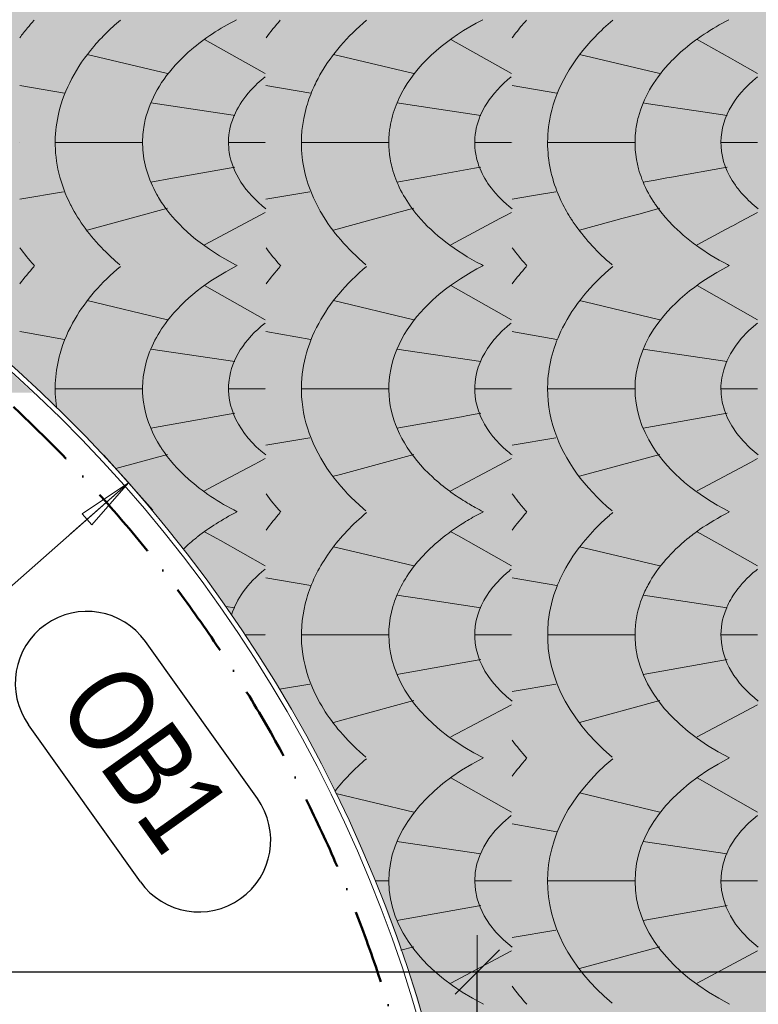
# Model space of a CAD drawing. Header units: millimetres. Extents: x -28796 to 31312, y -74786 to -35761.
# Tile 27 of 60: x 500 to 2000, y -66000 to -64000. Entities that reach past the tile are written whole.
import ezdxf

# ---------------------------------------------------------------- set-up
doc = ezdxf.new("R2010")
doc.units = ezdxf.units.MM
doc.header["$PDMODE"] = 65
doc.linetypes.add('Cerchovana_1', pattern=[250, 150, -50, 0, -50])
for name, color, linetype, lineweight in [('XR$4$ZPEVNĚNÉ PLOCHY_1', 7, 'Continuous', 25), ('XR$6$FILING - STAVBA_1', 7, 'Continuous', 25), ('XR$8$KOTY_1', 7, 'Continuous', 25)]:
    doc.layers.add(name, color=color, linetype=linetype, lineweight=lineweight)
doc.styles.add('ARIAL', font='ARIAL.TTF')
doc.styles.add('ARIALNARROW', font='ARIALN.TTF')
doc.dimstyles.new('DIMSTYLE_5', dxfattribs={"dimtxt": 125, "dimasz": 150, "dimexe": 0, "dimexo": 0, "dimgap": 62.5, "dimtad": 2, "dimlfac": 0.001, "dimrnd": 0.01, "dimzin": 4, "dimdsep": 46, "dimtxsty": 'ARIALNARROW', "dimblk1": 'ALL_ML_STRICH', "dimblk2": 'ALL_ML_STRICH', "dimsah": 1, "dimcen": 0, "dimclrd": 6, "dimclre": 6, "dimclrt": 6, "dimadec": 0, "dimazin": 0, "dimtfac": 1, "dimtdec": 0, "dimtix": 1, "dimtmove": 2, "dimatfit": 3, "dimfxl": 0, "dimtzin": 0, "dimlwd": 0, "dimlwe": 18, "dimarcsym": 0})

# ---------------------------------------------------------------- blocks, each defined once
blk = doc.blocks.new('VZOR_0')
at = {"layer": 'XR$6$FILING - STAVBA_1', "linetype": 'Continuous', "lineweight": 13}
h = blk.add_hatch(color=254, dxfattribs=at)
h.paths.add_polyline_path([(963.4, -65276.4), (954.8, -65263.4), (961.7, -65274.4), (1020.7, -65368.3), (995, -65326)])
h.paths.add_polyline_path([(454.7, -64691.5), (520.5, -64750.1), (509.1, -64739.4), (465.4, -64700.1), (455.1, -64691.1)])
h.paths.add_polyline_path([(455.1, -64691.1), (454.2, -64690.4), (454.7, -64691.5)])
h.paths.add_polyline_path([(2657.6, -62403.6), (2669.1, -62407.4), (2692.8, -62413)])
h.paths.add_polyline_path([(2765.2, -62430), (2785.1, -62434.7), (2803.5, -62437.3)])
h.paths.add_polyline_path([(1054.9, -65427.1), (1025.5, -65376.2), (1023.4, -65372.8), (1073.3, -65461.1)])
h.paths.add_polyline_path([(1073.3, -65461.1), (1086.5, -65484.5), (1083.3, -65478.5), (1054.9, -65427.1)])
h.paths.add_polyline_path([(1110.7, -65530.5), (1090.1, -65491.4), (1097.8, -65506.7)])
h.paths.add_polyline_path([(1097.8, -65506.7), (1123.2, -65557.1), (1123.9, -65557.1), (1110.7, -65530.5)])
h.paths.add_polyline_path([(2903.1, -62451.2), (2913, -62451.6), (2898.9, -62450)])
h.paths.add_polyline_path([(2898.9, -62450), (2878.8, -62447.8), (2903.1, -62451.2)])
h.paths.add_polyline_path([(475, -64670.4), (575.4, -64788.6), (558.9, -64772.4), (515.9, -64732), (472.1, -64692.6), (462, -64683.9)], flags=16)
h.paths.add_polyline_path([(630.8, -64844.1), (1326.5, -64951.1), (1438, -64968.3), (4490.8, -65437.9), (4490.3, -65438.4), (3410, -65322.9), (2716.3, -65248.7), (1403.2, -65027.9), (1293.3, -65009.4), (691.2, -64908.2), (682.7, -64898.8), (642.3, -64855.8), (631.2, -64844.5)], flags=16)
h.paths.add_polyline_path([(3189.5, -63036.7), (4602.3, -64390.2), (4695.5, -64479.4), (4712.7, -64495.9), (4720, -64503), (4734.9, -64517.2), (4743.7, -64525.6), (4911.7, -64686.6), (4825.5, -64685), (4191.1, -64673.5), (3246.6, -64656.3), (3156.6, -64654.6), (2754.7, -64647.3), (1636.6, -64627), (1512.8, -64624.7), (536.2, -64606.9), (419.3, -64604.8), (466.2, -64660), (475, -64670.4), (575.4, -64788.6), (601, -64813.7), (630.8, -64844.1), (1326.5, -64951.1), (1438, -64968.3), (4490.8, -65437.9), (4501, -65426.2), (4503.1, -65423.9), (4503.1, -65424), (4507.5, -65419), (4555.6, -65367.4), (4556.2, -65355.3), (4559.4, -65325.4), (4556.3, -65367.9), (4616.8, -65306.1), (4714.8, -65217.3), (4818, -65134.5), (4925.9, -65058), (5038.2, -64988.1), (5154.5, -64925), (5274.3, -64868.9), (5397.2, -64820), (5522.9, -64778.6), (5650.8, -64744.8), (5780.4, -64718.6), (5911.4, -64700.2), (6043.3, -64689.7), (6175.6, -64687), (6307.7, -64692.2), (8557.2, -64848.3), (8557.2, -57776.7), (8396.2, -57776.7), (8396.2, -58390.8), (7348.1, -58390.8), (7348.1, -57776.7), (7057.2, -57776.7), (7057.2, -59846.7), (6682.2, -59846.7), (6682.2, -61356.7), (6712.2, -61364.7), (6734.1, -61386.7), (6742.2, -61416.7), (6734.1, -61446.7), (6712.2, -61468.6), (6682.2, -61476.7), (6682.2, -62376.7), (3982.2, -62376.7), (3982.2, -63036.7)])
h.paths.add_polyline_path([(-316.4, -63783.1), (-323.5, -63778.6), (-321.4, -63779.8)], flags=16)
h.paths.add_polyline_path([(4695.5, -64479.4), (4712.7, -64495.9), (4720, -64503), (4734.9, -64517.2), (4743.7, -64525.6), (4911.7, -64686.6), (4825.5, -64685), (4191.1, -64673.5), (3246.6, -64656.3), (3156.6, -64654.6), (2754.7, -64647.3), (1636.6, -64627), (1512.8, -64624.7), (536.2, -64606.9), (419.3, -64604.8), (466.2, -64660), (441, -64656), (443.3, -64661.5), (440.7, -64655.5), (324.2, -64465.3), (361.8, -64498.7), (640.5, -64498.5), (1585.2, -64497.9), (1711.8, -64497.8), (2222.4, -64497.5), (2340.6, -64497.4), (2529.6, -64497.3), (3227.4, -64496.9), (4409.8, -64496.1), (4491.9, -64496), (4336.2, -64491.3), (2971.3, -64449.9), (2254.1, -64428.2), (1942.3, -64418.7), (1880.9, -64416.8), (1761, -64413.2), (1635.7, -64409.4), (752.1, -64382.6), (282.3, -64368.4), (754.4, -64380.2), (1639.6, -64402.5), (1765.4, -64405.7), (1825.9, -64407.2), (1908.8, -64409.3), (2209, -64416.8), (2883.5, -64433.8), (3808.9, -64457.1), (4409.1, -64472.2), (4613.6, -64477.4)], flags=16)
h.paths.add_polyline_path([(4707, -64912.3), (4714.5, -64900.5), (4742.6, -64860.8), (4749.9, -64851.6)], flags=16)
h.paths.add_polyline_path([(4691.1, -64938.6), (4699.8, -64923.7), (4688.4, -64941.6), (4664.5, -64984), (4661.9, -64989.1), (4682.2, -64954.1)])
h.paths.add_polyline_path([(4941.2, -64664.4), (4950.6, -64657.3), (4990.9, -64630), (5002.9, -64622.8)], flags=16)
h.paths.add_polyline_path([(5497.6, -64480), (5419, -64484), (5449, -64481.5)], flags=16)
h.paths.add_polyline_path([(5333.9, -64495.5), (5352.2, -64492), (5400.5, -64485.5), (5408.1, -64484.9)], flags=16)
h.paths.add_polyline_path([(5236.2, -64518.6), (5162.8, -64543.1), (5164.5, -64542.4), (5210.4, -64526.2)], flags=16)
h.paths.add_polyline_path([(3808.9, -64457.1), (2883.5, -64433.8), (2209, -64416.8), (1908.8, -64409.3), (1825.9, -64407.2), (1765.4, -64405.7), (1639.6, -64402.5), (754.4, -64380.2), (282.3, -64368.4), (752.1, -64382.6), (1635.7, -64409.4), (1761, -64413.2), (1880.9, -64416.8), (1942.3, -64418.7), (2254.1, -64428.2), (2971.3, -64449.9), (4336.2, -64491.3), (4491.9, -64496), (4409.8, -64496.1), (3227.4, -64496.9), (2529.6, -64497.3), (2340.6, -64497.4), (2222.4, -64497.5), (1711.8, -64497.8), (1585.2, -64497.9), (640.5, -64498.5), (361.8, -64498.7), (324.2, -64465.3), (174.8, -64221.4), (864.3, -64266.1), (1113.2, -64282.2), (1560.5, -64311.3), (1687, -64319.5), (1810.9, -64327.5), (1867.6, -64331.2), (2573.3, -64377)], flags=16)
h.paths.add_polyline_path([(4623.4, -65072), (4623.7, -65071.2), (4624, -65070.5), (4623.2, -65072.2), (4606.1, -65117.7), (4597.9, -65143.4)])
h.paths.add_polyline_path([(4642.7, -65027.6), (4657.8, -64997.4), (4649.1, -65016.2), (4625.6, -65066.8)], flags=16)
h.paths.add_polyline_path([(2573.3, -64377), (1867.6, -64331.2), (1810.9, -64327.5), (1687, -64319.5), (1560.5, -64311.3), (1113.2, -64282.2), (864.3, -64266.1), (174.8, -64221.4), (324.2, -64465.3), (440.7, -64655.5), (439.9, -64653.8), (441, -64656), (466.2, -64660), (419.3, -64604.8), (536.2, -64606.9), (1512.8, -64624.7), (1636.6, -64627), (2754.7, -64647.3), (3156.6, -64654.6), (3246.6, -64656.3), (4191.1, -64673.5), (3227.4, -64496.9), (2971.3, -64449.9), (2883.5, -64433.8)])
h.paths.add_polyline_path([(67, -64097.9), (73.4, -64104.7), (68.2, -64099), (63.7, -64094.4)])
h.paths.add_polyline_path([(4866.5, -64725.2), (4812.4, -64778.2), (4838.8, -64751)], flags=16)
h.paths.add_polyline_path([(4804.9, -64786), (4807.5, -64783.3), (4806.9, -64784), (4758, -64841.4), (4772.8, -64822.6)], flags=16)
h.paths.add_polyline_path([(536.2, -64606.9), (419.3, -64604.8), (466.2, -64660), (475, -64670.4), (482.6, -64662.6)])
h.paths.add_polyline_path([(1232.3, -63883.9), (1880, -63981.2), (2001.8, -63999.5), (4510.5, -64376.4), (3143.3, -63036.7), (3189.5, -63036.7), (4602.3, -64390.2), (4695.5, -64479.4), (4613.6, -64477.4), (4409.1, -64472.2), (3808.9, -64457.1), (2573.3, -64377), (2883.5, -64433.8), (2971.3, -64449.9), (3227.4, -64496.9), (4191.1, -64673.5), (3246.6, -64656.3), (3156.6, -64654.6), (2754.7, -64647.3), (1636.6, -64627), (1512.8, -64624.7), (536.2, -64606.9), (640.5, -64498.5), (752.1, -64382.6), (754.4, -64380.2), (864.3, -64266.1), (887, -64242.6), (978.5, -64147.5), (1009.1, -64115.7), (1029.9, -64094.1), (1164.3, -63954.5)], flags=16)
h.paths.add_polyline_path([(-624.2, -63624.3), (-620, -63626), (-613.2, -63628.9), (-620.3, -63625.7), (-624.7, -63624.1)])
h.paths.add_polyline_path([(2467.5, -62951.7), (1880, -63981.2), (2001.8, -63999.5), (4510.5, -64376.4), (3143.3, -63036.7), (3022.2, -63036.7), (2875.4, -63030.9), (2729.6, -63013.7), (2591.7, -62986.2), (2585.6, -62985)])
h.paths.add_polyline_path([(-1195.5, -63982.8), (-7296.9, -60973.4), (-1987.4, -61829.3), (-1955.6, -61833.4), (-1923.7, -61835.5), (-1891.6, -61835.4), (-1859.6, -61833.4), (-1827.9, -61829.3), (-1796.4, -61823.1), (-1765.4, -61815), (-1735, -61804.9), (-1705.3, -61792.9), (-1676.5, -61778.9), (-1648.5, -61763.2), (-1621.7, -61745.7), (-1596, -61726.5), (-1571.6, -61705.8), (-1548.6, -61683.5), (-1527.1, -61659.8), (-1507.1, -61634.7), (-1488.8, -61608.4), (-1472.2, -61581), (-1457.3, -61552.6), (-1444.4, -61523.3), (-1433.3, -61493.2), (-1424.2, -61462.5), (-1417.1, -61431.3), (-1410.8, -61392.4), (-1407.8, -61361.6), (-1407.8, -61291.9), (1370, -62038.9), (1402.7, -62101.7), (1490.3, -62239.3), (1595.8, -62376.7), (1596.1, -62376.7), (1699.9, -62489), (1807.7, -62588.6), (1923, -62679.5), (2045.1, -62761.1), (2173.2, -62832.9), (2222.4, -62855.5), (2306.5, -62894.3), (2444.3, -62945.2), (2467.5, -62951.7), (1880, -63981.2), (1232.3, -63883.9), (1164.3, -63954.5), (1029.9, -64094.1), (1009.1, -64115.7), (978.5, -64147.5), (887, -64242.6), (864.3, -64266.1), (754.4, -64380.2), (752.1, -64382.6), (640.5, -64498.5), (536.2, -64606.9), (482.6, -64662.6), (475, -64670.4), (462, -64683.9), (445.1, -64669.3), (445.1, -64669.3), (335.8, -64579.8), (217, -64492.4), (93.9, -64411.3), (-33.3, -64336.8), (-164.2, -64269), (-298.5, -64208.1), (-435.8, -64154.3), (-575.6, -64107.7), (-717.7, -64068.4), (-861.7, -64036.6), (-1007.1, -64012.4), (-1046.2, -64006.9)], flags=16)
h.paths.add_polyline_path([(-12936.4, -58191.9), (-12961.7, -58280.7), (-13002.9, -58363.3), (-13058.5, -58437), (-13126.8, -58499.2), (-13205.4, -58547.7), (-13291.5, -58581), (-14576.9, -58945.3), (-14814.2, -58997.2), (-15055.9, -59020), (-15298.7, -59013.3), (-18117.8, -58763.7), (-18117.8, -61453.3), (-15387.4, -61695), (-1195.5, -63982.8), (-7296.9, -60973.4), (-10507.4, -60455.9), (-10538.9, -60449.8), (-10569.9, -60441.6), (-10600.3, -60431.6), (-10630.1, -60419.5), (-10659, -60405.6), (-10686.9, -60389.9), (-10713.8, -60372.4), (-10739.5, -60353.3), (-10763.9, -60332.5), (-10786.9, -60310.2), (-10808.5, -60286.4), (-10828.5, -60261.4), (-10846.8, -60235.1), (-10863.5, -60207.7), (-10878.3, -60179.3), (-10891.3, -60149.9), (-10902.4, -60119.9), (-10911.5, -60089.1), (-10918.6, -60057.9), (-10923.7, -60026.2), (-10926.8, -59994.3), (-10927.8, -59962.2), (-10927.8, -59871.7), (-11457.1, -59871.7), (-11457.1, -59571.7), (-11427.8, -59571.7), (-11427.8, -58935.9)])
h.paths.add_polyline_path([(691.2, -64908.2), (722.2, -64942.6), (760.7, -64987.2), (798.3, -65032.6), (807.9, -65044.6), (1246.4, -65091.5), (1359.2, -65103.6), (2716.3, -65248.7), (1403.2, -65027.9), (1293.3, -65009.4)])
h.paths.add_polyline_path([(3484.1, -65408.2), (3911.6, -65449.7), (4411, -65533.6), (4410.7, -65533.9)], flags=16)
h.paths.add_polyline_path([(1116.6, -65520.3), (1304.9, -65196.9), (1350.4, -65118.7), (1359.2, -65103.6), (2716.3, -65248.7), (3410, -65322.9), (4490.3, -65438.4), (4466.9, -65465.2), (4438, -65499.9), (4437.4, -65500.6), (4433.8, -65504.9), (4411, -65533.6), (3911.6, -65449.7), (3484.1, -65408.2), (4410.7, -65533.9), (4401.6, -65545.5), (4392.8, -65557.1), (4393.9, -65557.1), (4366.5, -65592), (4282.5, -65714.8), (4206.9, -65843), (4140.1, -65975.9), (4082.3, -66113.1), (4033.9, -66253.8), (3995, -66397.5), (3965.8, -66543.4), (3946.5, -66690.9), (3937.1, -66839.5), (3933.5, -66960.1), (1429.2, -66892.1), (1428.9, -66727), (1418.9, -66562.2), (1399.4, -66398.2), (1370.3, -66235.7), (1331.8, -66075.1), (1284, -65917.1), (1227, -65762.1), (1161.1, -65610.7), (1134, -65557.1), (1135.1, -65557.1), (1119.6, -65526)], flags=16)
h.paths.add_polyline_path([(807.9, -65044.6), (808.2, -65045.1), (835, -65078.8), (870.7, -65125.8), (893.4, -65157), (905.4, -65173.5), (939.1, -65221.9), (971.8, -65270.9), (1003.5, -65320.7), (1034.1, -65371.1), (1060.7, -65417), (1063.7, -65422.1), (1092.1, -65473.8), (1116.6, -65520.3), (1304.9, -65196.9), (1350.4, -65118.7), (1359.2, -65103.6), (1246.4, -65091.5)])
h.paths.add_polyline_path([(1122.2, -61056.1), (1121.8, -61055.8), (1122.7, -61056.3)], flags=16)
h.paths.add_polyline_path([(1370, -62038.9), (1327.4, -61957), (1264.9, -61806.3), (1215.9, -61650.7), (1180.6, -61491.4), (1159.3, -61329.7), (1159.4, -61329.7), (1157.5, -61308.7), (1154.6, -61261.4), (1152.8, -61214), (1152.2, -61214), (1152.2, -61085.5), (1152.2, -61084.9), (1152.2, -59846.7), (-1407.8, -59846.7), (-1407.8, -61291.9)])
h.paths.add_polyline_path([(-11427.8, -58597.5), (-12936.4, -58191.9), (-12927.8, -58099.9), (-12927.8, -57776.7), (-11427.8, -57776.7)], flags=16)
h.paths.add_polyline_path([(-11427.8, -58935.9), (-11427.8, -58597.5), (-12936.4, -58191.9)])
h.paths.add_polyline_path([(675.3, -64905.5), (669.3, -64899.1), (635.1, -64862.7), (623.1, -64850.5), (673.4, -64904.6), (674.3, -64905.1)])
h.paths.add_polyline_path([(673.4, -64904.6), (679.2, -64910.9), (706.7, -64940.3), (675.3, -64905.5), (674.3, -64905.1)])
h.paths.add_polyline_path([(4422.1, -65535.5), (4411.2, -65549.6), (4437.2, -65516.8)])
h.paths.add_polyline_path([(793.9, -65043.1), (790.6, -65038.9), (753.1, -64993.7), (714.7, -64949.2), (711, -64945.2)])
h.paths.add_polyline_path([(4502.6, -65439.7), (4502.7, -65439.6), (4502.6, -65439.7)])
h.paths.add_polyline_path([(4502.6, -65439.7), (4502.6, -65439.7), (4488.2, -65455.8), (4488.9, -65455)], flags=16)
h.paths.add_polyline_path([(4502.6, -65439.7), (4502.6, -65439.7), (4502.6, -65439.7)])
h.paths.add_polyline_path([(614.3, -64841.6), (593.9, -64820.7), (552, -64779.6), (529.3, -64758.3)])
h.paths.add_polyline_path([(4449.4, -65501.8), (4484, -65460.7), (4455, -65494.9)])
h.paths.add_polyline_path([(880.1, -65155.7), (948.1, -65253.4), (930.8, -65227.5), (897.3, -65179.3)])
h.paths.add_polyline_path([(827.1, -65085), (798, -65048.3), (817.3, -65073.4)])
h.paths.add_polyline_path([(864, -65134.2), (827.1, -65085), (862.7, -65131.7), (872.8, -65145.6)], flags=16)
h.paths.add_polyline_path([(817.3, -65073.4), (864, -65134.2), (827.1, -65085)])
h.paths.add_polyline_path([(413.4, -64597.9), (417.3, -64605.1), (421.9, -64615.8)], flags=16)
h.paths.add_polyline_path([(418, -64604.8), (417.3, -64605.1), (414.5, -64599.5), (414.1, -64598.6), (408.2, -64586.9), (404.9, -64579.9), (415.9, -64600.8)], flags=16)
h.paths.add_polyline_path([(4911.7, -64686.6), (4930.8, -64672.2), (4871.7, -64720.4), (4874.4, -64717.9)], flags=16)
h.paths.add_polyline_path([(-188.9, -63870.7), (-182.7, -63875.2), (-177.6, -63879.2)], flags=16)
h.paths.add_polyline_path([(4563.4, -65296.9), (4572.7, -65240.6), (4568.8, -65258.8), (4561.3, -65306.9), (4560.5, -65314.5)])
h.paths.add_polyline_path([(4591.2, -65164.1), (4594.2, -65154.9), (4588.9, -65175.4), (4575.5, -65227.1), (4578.8, -65211.2)], flags=16)
h.paths.add_polyline_path([(174.8, -64221.4), (178.7, -64226), (180.2, -64228)], flags=16)
h.paths.add_polyline_path([(5159, -64544.7), (5088.9, -64575.4), (5119.5, -64561)], flags=16)
h.paths.add_polyline_path([(5320.4, -64498), (5247.8, -64515.2), (5257.1, -64512.4), (5304.4, -64501)], flags=16)
h.paths.add_polyline_path([(-706, -63592.8), (-698.7, -63595.3), (-692.7, -63597.6)], flags=16)
h.paths.add_polyline_path([(361.8, -64498.7), (365.7, -64505.5), (367.9, -64509.6)], flags=16)
h.paths.add_polyline_path([(282.3, -64368.4), (275.4, -64358), (278.1, -64361.8)], flags=16)
h.paths.add_polyline_path([(5080.6, -64579.3), (5014.4, -64615.8), (5032.6, -64604.8), (5075.4, -64581.8)], flags=16)
h.paths.add_polyline_path([(-474.6, -63693.1), (-467.6, -63696.5), (-463.5, -63698.7)], flags=16)
at = {"layer": 'XR$6$FILING - STAVBA_1', "color": 253, "linetype": 'Continuous', "lineweight": 13}
for p, q in [((1375.5, -64040.5), (1498.5, -64110)), ((800, -64110), (637, -64071)), ((1300, -64110), (1137, -64071)), ((1800, -64110), (1637, -64071)), ((591, -64150), (500, -64134)), ((1091, -64150), (1000, -64134)), ((1591, -64150), (1500, -64134)), ((1266, -64169.5), (1436.5, -64195)), ((500, -64250), (500, -64250)), ((500, -64250), (500, -64250)), ((1000, -64250), (1000, -64250)), ((1000, -64250), (1000, -64250)), ((1250, -64250), (1072.5, -64250)), ((1498.5, -64250), (1425, -64250)), ((1500, -64250), (1500, -64250)), ((1500, -64250), (1500, -64250)), ((1998.5, -64250), (1925, -64250)), ((500, -64365), (589, -64350)), ((1000, -64365), (1089, -64350)), ((875.5, -64457.5), (998.5, -64392)), ((875.5, -64540.5), (998.5, -64610)), ((1375.5, -64540.5), (1498.5, -64610)), ((1875.5, -64540.5), (1998.5, -64610)), ((800, -64610), (637, -64571)), ((1300, -64610), (1137, -64571)), ((1091, -64650), (1000, -64634)), ((766, -64669.5), (936.5, -64695)), ((1266, -64669.5), (1436.5, -64695)), ((1766, -64669.5), (1936.5, -64695)), ((750, -64750), (572.5, -64750)), ((998.5, -64750), (925, -64750)), ((1000, -64750), (1000, -64750)), ((1000, -64750), (1000, -64750)), ((1250, -64750), (1072.5, -64750)), ((1500, -64750), (1500, -64750)), ((1500, -64750), (1500, -64750)), ((1750, -64750), (1572.5, -64750)), ((1998.5, -64750), (1925, -64750)), ((766, -64830.5), (936.5, -64800)), ((1766, -64830.5), (1936.5, -64800)), ((1000, -64865), (1089, -64850)), ((1500, -64865), (1589, -64850)), ((1800, -64883.5), (1637, -64928)), ((684, -64915.2), (683.4, -64915.3)), ((1800, -65110), (1637, -65071)), ((1091, -65150), (1000, -65134)), ((1591, -65150), (1500, -65134)), ((1766, -65169.5), (1936.5, -65195)), ((904.1, -65190.2), (904.9, -65190.3)), ((918.5, -65192.3), (936.5, -65195)), ((945.8, -65250), (945.7, -65250)), ((998.5, -65250), (957.9, -65250)), ((1000, -65250), (1000, -65250)), ((1000, -65250), (1000, -65250)), ((1498.5, -65250), (1425, -65250)), ((1500, -65250), (1500, -65250)), ((1500, -65250), (1500, -65250)), ((1750, -65250), (1572.5, -65250)), ((1998.5, -65250), (1925, -65250)), ((1266, -65330.5), (1436.5, -65300)), ((1766, -65330.5), (1936.5, -65300)), ((1027.6, -65360.4), (1089, -65350)), ((1500, -65365), (1589, -65350)), ((1016.8, -65362.2), (1016.9, -65362.1)), ((1375.5, -65457.5), (1498.5, -65392)), ((1800, -65383.5), (1637, -65428)), ((1875.5, -65457.5), (1998.5, -65392)), ((1375.5, -65540.5), (1498.5, -65610)), ((1875.5, -65540.5), (1998.5, -65610)), ((1300, -65610), (1141.6, -65572.1)), ((1800, -65610), (1637, -65571)), ((1591, -65650), (1500, -65634)), ((1266, -65669.5), (1436.5, -65695)), ((1766, -65669.5), (1936.5, -65695)), ((1250, -65750), (1221.8, -65750)), ((1498.5, -65750), (1425, -65750)), ((1500, -65750), (1500, -65750)), ((1500, -65750), (1500, -65750)), ((1750, -65750), (1572.5, -65750)), ((1998.5, -65750), (1925, -65750)), ((1266, -65830.5), (1436.5, -65800)), ((1766, -65830.5), (1936.5, -65800)), ((1500, -65865), (1589, -65850)), ((1300, -65883.5), (1274.2, -65890.5)), ((1375.5, -65957.5), (1498.5, -65892)), ((1800, -65883.5), (1637, -65928)), ((1875.5, -65957.5), (1998.5, -65892))]:
    blk.add_line(p, q, dxfattribs=at)
for points in [[(875.5, -64040.5), (941.7, -64077.9), (941.7, -64077.9), (998.5, -64110)], [(1875.5, -64040.5), (1943.3, -64078.8), (1943.3, -64078.8), (1952.6, -64084.1), (1952.6, -64084.1), (1998.5, -64110)], [(766, -64169.5), (933.2, -64194.5), (933.2, -64194.5), (936.5, -64195)], [(1766, -64169.5), (1772.1, -64170.4), (1772.1, -64170.4), (1891.9, -64188.3), (1891.9, -64188.3), (1936.5, -64195)], [(750, -64250), (616.1, -64250), (616.1, -64250), (572.5, -64250)], [(998.5, -64250), (929.3, -64250), (929.3, -64250), (925, -64250)], [(1750, -64250), (1726.6, -64250), (1726.6, -64250), (1572.5, -64250)], [(766, -64330.5), (809.9, -64322.7), (809.9, -64322.7), (936.5, -64300)], [(1266, -64330.5), (1326.6, -64319.7), (1326.6, -64319.7), (1423.3, -64302.4), (1423.3, -64302.4), (1436.5, -64300)], [(1766, -64330.5), (1790.2, -64326.2), (1790.2, -64326.2), (1814.2, -64321.9), (1814.2, -64321.9), (1823.7, -64320.2), (1823.7, -64320.2), (1936.5, -64300)], [(1500, -64365), (1543.4, -64357.7), (1543.4, -64357.7), (1589, -64350)], [(800, -64383.5), (798.2, -64384), (798.2, -64384), (733.9, -64401.5), (733.9, -64401.5), (637, -64428)], [(1300, -64383.5), (1264.9, -64393.1), (1264.9, -64393.1), (1248.2, -64397.7), (1248.2, -64397.7), (1137, -64428)], [(1375.5, -64457.5), (1475, -64404.5), (1475, -64404.5), (1486, -64398.7), (1486, -64398.7), (1498.5, -64392)], [(1800, -64383.5), (1774.2, -64390.5), (1774.2, -64390.5), (1757.3, -64395.2), (1757.3, -64395.2), (1722.7, -64404.6), (1722.7, -64404.6), (1698.2, -64411.3), (1698.2, -64411.3), (1637, -64428)], [(1875.5, -64457.5), (1934.3, -64426.2), (1934.3, -64426.2), (1946.3, -64419.8), (1946.3, -64419.8), (1948, -64418.9), (1948, -64418.9), (1963.4, -64410.7), (1963.4, -64410.7), (1998.5, -64392)], [(1800, -64610), (1665.3, -64577.8), (1665.3, -64577.8), (1637, -64571)], [(591, -64650), (508.6, -64635.5), (508.6, -64635.5), (500, -64634)], [(1591, -64650), (1506.8, -64635.2), (1506.8, -64635.2), (1500, -64634)], [(1498.5, -64750), (1441.3, -64750), (1441.3, -64750), (1425, -64750)], [(1266, -64830.5), (1397.1, -64807), (1397.1, -64807), (1410.1, -64804.7), (1410.1, -64804.7), (1436.5, -64800)], [(800, -64883.5), (702.5, -64910.1), (702.5, -64910.1), (694.8, -64912.2)], [(875.5, -64957.5), (901.6, -64943.6), (901.6, -64943.6), (976.2, -64903.9), (976.2, -64903.9), (985.9, -64898.7), (985.9, -64898.7), (998.5, -64892)], [(1300, -64883.5), (1151.1, -64924.1), (1151.1, -64924.1), (1137, -64928)], [(1375.5, -64957.5), (1475.1, -64904.5), (1475.1, -64904.5), (1498.5, -64892)], [(1875.5, -64957.5), (1983.9, -64899.8), (1983.9, -64899.8), (1998.5, -64892)], [(875.5, -65040.5), (900.3, -65054.5), (900.3, -65054.5), (907.5, -65058.6), (907.5, -65058.6), (998.5, -65110)], [(1375.5, -65040.5), (1390.9, -65049.2), (1390.9, -65049.2), (1498.5, -65110)], [(1875.5, -65040.5), (1921.8, -65066.7), (1921.8, -65066.7), (1998.5, -65110)], [(1300, -65110), (1243.6, -65096.5), (1243.6, -65096.5), (1203.7, -65087), (1203.7, -65087), (1137, -65071)], [(1266, -65169.5), (1316.4, -65177), (1316.4, -65177), (1436.5, -65195)], [(1250, -65250), (1156, -65250), (1156, -65250), (1072.5, -65250)], [(1300, -65383.5), (1176.6, -65417.2), (1176.6, -65417.2), (1137, -65428)]]:
    blk.add_lwpolyline(points, dxfattribs=at)
for centre, major_axis, ratio, start_param, end_param in [((1273, -64250.5), (-848, 0), 0.611439, -0.466592, -0.424115), ((1273, -64250.5), (-848, 0), 0.611439, -0.499384, -0.466592), ((1273, -64250.5), (-848, 0), 0.611439, -0.500909, -0.499384), ((1265, -64250.5), (-693, 0), 0.611111, -0.628319, -0.550585), ((1281.5, -64250), (-532, 0), 0.610902, 5.408775, 5.662181), ((1773, -64250.5), (-848, 0), 0.611439, -0.500909, -0.424115), ((1765, -64250.5), (-693, 0), 0.611111, 5.654867, 5.942743), ((1781.5, -64250), (-532, 0), 0.610902, 5.408775, 5.938168), ((2273, -64250.5), (-848, 0), 0.611439, -0.479323, -0.424115), ((2273, -64250.5), (-848, 0), 0.611439, -0.500909, -0.479323), ((2265, -64250.5), (-693, 0), 0.611111, -0.628319, -0.533927), ((2281.5, -64250), (-532, 0), 0.610902, 5.408775, 5.671257), ((1265, -64250.5), (-693, 0), 0.611111, -0.54433, -0.479542), ((1265, -64250.5), (-693, 0), 0.611111, -0.550585, -0.54433), ((2265, -64250.5), (-693, 0), 0.611111, 5.749259, 6.1507), ((1265, -64250.5), (-693, 0), 0.611111, 5.803644, 6.136652), ((1281.5, -64250), (-532, 0), 0.610902, -0.57843, -0.479843), ((1281.5, -64250), (-532, 0), 0.610902, -0.621004, -0.57843), ((2281.5, -64250), (-532, 0), 0.610902, -0.611928, -0.509814), ((1281.5, -64250), (-532, 0), 0.610902, 5.803342, 6.187379), ((2281.5, -64250), (-532, 0), 0.610902, 5.773372, 6.122117), ((1281.5, -64250), (-357.5, 0), 0.611189, -0.656244, -0.503194), ((1765, -64250.5), (-693, 0), 0.611111, -0.340442, -0.269359), ((1781.5, -64250), (-357.5, 0), 0.611189, 5.626942, 5.91215), ((2281.5, -64250), (-357.5, 0), 0.611189, 5.626942, 6.31982), ((1765, -64250.5), (-693, 0), 0.611111, -0.269359, -0.174947), ((1281.5, -64250), (-357.5, 0), 0.611189, 5.779991, 6.003453), ((1781.5, -64250), (-532, 0), 0.610902, -0.345018, -0.21938), ((1765, -64250.5), (-693, 0), 0.611111, 6.108238, 6.341618), ((1781.5, -64250), (-532, 0), 0.610902, 6.063805, 6.203808), ((1781.5, -64250), (-357.5, 0), 0.611189, 5.91215, 6.148561), ((1265, -64250.5), (-693, 0), 0.611111, 6.136652, 6.275257), ((1281.5, -64250), (-357.5, 0), 0.611189, 6.003453, 6.278962), ((2265, -64250.5), (-693, 0), 0.611111, 6.1507, 6.298585), ((2281.5, -64250), (-532, 0), 0.610902, 6.122117, 6.210003), ((1281.5, -64250), (-532, 0), 0.610902, 6.187379, 6.309857), ((1781.5, -64250), (-532, 0), 0.610902, 6.203808, 6.410821), ((1781.5, -64250), (-357.5, 0), 0.611189, 6.148561, 6.390679), ((2281.5, -64250), (-532, 0), 0.610902, 6.210003, 6.448099), ((1265, -64250.5), (-693, 0), 0.611111, 6.275257, 6.585128), ((1281.5, -64250), (-532, 0), 0.610902, 0.026672, 0.330445), ((1281.5, -64250), (-357.5, 0), 0.611189, 6.278962, 6.375179), ((2265, -64250.5), (-693, 0), 0.611111, 0.0154, 0.146908), ((2281.5, -64250), (-357.5, 0), 0.611189, 0.036635, 0.408258), ((1281.5, -64250), (-357.5, 0), 0.611189, 0.091994, 0.663225), ((1765, -64250.5), (-693, 0), 0.611111, 0.058432, 0.06896), ((1765, -64250.5), (-693, 0), 0.611111, 0.06896, 0.333651), ((1781.5, -64250), (-357.5, 0), 0.611189, 0.107493, 0.245493), ((1781.5, -64250), (-532, 0), 0.610902, 0.127636, 0.178242), ((1781.5, -64250), (-532, 0), 0.610902, 0.178242, 0.459327), ((1781.5, -64250), (-357.5, 0), 0.611189, 0.245493, 0.437902), ((2265, -64250.5), (-693, 0), 0.611111, 0.146908, 0.157489), ((2265, -64250.5), (-693, 0), 0.611111, 0.157489, 0.279683), ((2281.5, -64250), (-532, 0), 0.610902, 0.164913, 0.231095), ((2281.5, -64250), (-532, 0), 0.610902, 0.231095, 0.375771), ((2281.5, -64250), (-357.5, 0), 0.611189, 0.408258, 0.510557), ((1281.5, -64250), (-532, 0), 0.610902, 0.330445, 0.415741), ((1781.5, -64250), (-357.5, 0), 0.611189, 0.437902, 0.663225), ((2281.5, -64250), (-357.5, 0), 0.611189, 0.510557, 0.663225), ((1265, -64250.5), (-693, 0), 0.611111, 0.301943, 0.306111), ((1265, -64250.5), (-693, 0), 0.611111, 0.306111, 0.5387), ((2265, -64250.5), (-693, 0), 0.611111, 0.279683, 0.36576), ((2281.5, -64250), (-532, 0), 0.610902, 0.375771, 0.398805), ((2281.5, -64250), (-532, 0), 0.610902, 0.398805, 0.497555), ((1281.5, -64250), (-532, 0), 0.610902, 0.415741, 0.424863), ((1281.5, -64250), (-532, 0), 0.610902, 0.424863, 0.869734), ((1765, -64250.5), (-693, 0), 0.611111, 0.333651, 0.344547), ((1765, -64250.5), (-693, 0), 0.611111, 0.344547, 0.62468), ((1781.5, -64250), (-532, 0), 0.610902, 0.459327, 0.478004), ((1781.5, -64250), (-532, 0), 0.610902, 0.478004, 0.868182), ((2265, -64250.5), (-693, 0), 0.611111, 0.36576, 0.383608), ((2265, -64250.5), (-693, 0), 0.611111, 0.383608, 0.411182), ((2265, -64250.5), (-693, 0), 0.611111, 0.411182, 0.623732), ((2281.5, -64250), (-532, 0), 0.610902, 0.497555, 0.503978), ((2281.5, -64250), (-532, 0), 0.610902, 0.503978, 0.532846), ((2281.5, -64250), (-532, 0), 0.610902, 0.532846, 0.866633), ((1273, -64250.5), (-848, 0), 0.611439, 0.424115, 0.498981), ((1265, -64250.5), (-693, 0), 0.611111, 0.5387, 0.624828), ((1773, -64250.5), (-848, 0), 0.611439, 0.424115, 0.498266), ((2273, -64250.5), (-848, 0), 0.611439, 0.424115, 0.49755), ((1273, -64250.5), (-848, 0), 0.611439, 0.498981, 0.502655), ((1281.5, -64250), (-532, 0), 0.610902, 0.869734, 0.877901), ((1773, -64250.5), (-848, 0), 0.611439, 0.498266, 0.502655), ((1765, -64250.5), (-693, 0), 0.611111, 0.62468, 0.624828), ((1781.5, -64250), (-532, 0), 0.610902, 0.868182, 0.877901), ((2273, -64250.5), (-848, 0), 0.611439, 0.49755, 0.502655), ((2265, -64250.5), (-693, 0), 0.611111, 0.623732, 0.624828), ((2281.5, -64250), (-532, 0), 0.610902, 0.866633, 0.877901), ((1273, -64750.5), (-848, 0), 0.611439, -0.500909, -0.424115), ((1265, -64750.5), (-693, 0), 0.611111, 5.654867, 5.940742), ((1281.5, -64750), (-532, 0), 0.610902, 5.408775, 5.843678), ((1773, -64750.5), (-848, 0), 0.611439, -0.500909, -0.424115), ((1765, -64750.5), (-693, 0), 0.611111, 5.654867, 5.963255), ((1781.5, -64750), (-532, 0), 0.610902, 5.408775, 5.874023), ((2273, -64750.5), (-848, 0), 0.611439, -0.500909, -0.424115), ((2265, -64750.5), (-693, 0), 0.611111, 5.654867, 5.985617), ((2281.5, -64750), (-532, 0), 0.610902, 5.408775, 5.904005), ((1265, -64750.5), (-693, 0), 0.611111, 5.940742, 6.111858), ((1281.5, -64750), (-532, 0), 0.610902, 5.843678, 6.145912), ((1281.5, -64750), (-357.5, 0), 0.611189, 5.626942, 6.202936), ((1765, -64750.5), (-693, 0), 0.611111, 5.963255, 6.295445), ((1781.5, -64750), (-357.5, 0), 0.611189, -0.656244, -0.61314), ((2281.5, -64750), (-357.5, 0), 0.611189, -0.656244, -0.563995), ((1781.5, -64750), (-532, 0), 0.610902, 5.874023, 6.388583), ((1781.5, -64750), (-357.5, 0), 0.611189, 5.670045, 6.402085), ((2265, -64750.5), (-693, 0), 0.611111, 5.985617, 6.252271), ((2281.5, -64750), (-532, 0), 0.610902, 5.904005, 6.656403), ((2281.5, -64750), (-357.5, 0), 0.611189, 5.71919, 6.94641), ((1265, -64750.5), (-693, 0), 0.611111, 6.111858, 6.371241), ((1281.5, -64750), (-532, 0), 0.610902, 6.145912, 6.654546), ((1281.5, -64750), (-357.5, 0), 0.611189, 6.202936, 6.94641), ((2265, -64750.5), (-693, 0), 0.611111, 6.252271, 6.488833), ((1765, -64750.5), (-693, 0), 0.611111, 0.012259, 0.41432), ((1781.5, -64750), (-357.5, 0), 0.611189, 0.118899, 0.296064), ((1265, -64750.5), (-693, 0), 0.611111, 0.088056, 0.088458), ((1781.5, -64750), (-532, 0), 0.610902, 0.105398, 0.587087), ((1265, -64750.5), (-693, 0), 0.611111, 0.128737, 0.131371), ((1781.5, -64750), (-357.5, 0), 0.611189, 0.296064, 0.621812), ((2265, -64750.5), (-693, 0), 0.611111, 0.205648, 0.624828), ((1281.5, -64750), (-532, 0), 0.610902, 0.371361, 0.383069), ((1281.5, -64750), (-532, 0), 0.610902, 0.383069, 0.600624), ((1781.5, -64750), (-357.5, 0), 0.611189, 0.621812, 0.663225), ((2281.5, -64750), (-532, 0), 0.610902, 0.373218, 0.877901), ((1281.5, -64750), (-532, 0), 0.610902, 0.600624, 0.877901), ((1765, -64750.5), (-693, 0), 0.611111, 0.41432, 0.442521), ((1765, -64750.5), (-693, 0), 0.611111, 0.442521, 0.610525), ((1781.5, -64750), (-532, 0), 0.610902, 0.587087, 0.695652), ((1781.5, -64750), (-532, 0), 0.610902, 0.695652, 0.773011), ((1773, -64750.5), (-848, 0), 0.611439, 0.424115, 0.502655), ((1781.5, -64750), (-532, 0), 0.610902, 0.773011, 0.835636), ((2273, -64750.5), (-848, 0), 0.611439, 0.424115, 0.45789), ((2273, -64750.5), (-848, 0), 0.611439, 0.45789, 0.499794), ((1765, -64750.5), (-693, 0), 0.611111, 0.610525, 0.624828), ((1781.5, -64750), (-532, 0), 0.610902, 0.835636, 0.877901), ((2273, -64750.5), (-848, 0), 0.611439, 0.499794, 0.502655), ((1281.5, -65250), (-532, 0), 0.610902, -0.87441, -0.661337), ((1773, -65250.5), (-848, 0), 0.611439, -0.500909, -0.424115), ((1765, -65250.5), (-693, 0), 0.611111, 5.654867, 5.866806), ((1781.5, -65250), (-532, 0), 0.610902, -0.795232, -0.757992), ((1781.5, -65250), (-532, 0), 0.610902, -0.87441, -0.795232), ((2273, -65250.5), (-848, 0), 0.611439, -0.500909, -0.424115), ((2265, -65250.5), (-693, 0), 0.611111, -0.609469, -0.562087), ((2265, -65250.5), (-693, 0), 0.611111, -0.628319, -0.609469), ((2281.5, -65250), (-532, 0), 0.610902, -0.87441, -0.717331), ((1781.5, -65250), (-532, 0), 0.610902, 5.525193, 5.797995), ((2265, -65250.5), (-693, 0), 0.611111, -0.562087, -0.446265), ((2281.5, -65250), (-532, 0), 0.610902, -0.717331, -0.642502), ((1281.5, -65250), (-532, 0), 0.610902, -0.654865, -0.566122), ((1281.5, -65250), (-532, 0), 0.610902, -0.661337, -0.654865), ((2281.5, -65250), (-532, 0), 0.610902, -0.642502, -0.491132), ((1765, -65250.5), (-693, 0), 0.611111, -0.416379, -0.393609), ((2265, -65250.5), (-693, 0), 0.611111, -0.446265, -0.289908), ((1281.5, -65250), (-532, 0), 0.610902, -0.540299, -0.538741), ((1281.5, -65250), (-532, 0), 0.610902, -0.540539, -0.540299), ((1765, -65250.5), (-693, 0), 0.611111, 5.889576, 6.104817), ((1781.5, -65250), (-532, 0), 0.610902, -0.485191, -0.43914), ((2281.5, -65250), (-532, 0), 0.610902, -0.491132, -0.318637), ((1281.5, -65250), (-357.5, 0), 0.611189, 5.626942, 5.872775), ((1781.5, -65250), (-532, 0), 0.610902, 5.844045, 6.104783), ((1781.5, -65250), (-357.5, 0), 0.611189, -0.647221, -0.549936), ((1781.5, -65250), (-357.5, 0), 0.611189, -0.656244, -0.647221), ((2281.5, -65250), (-357.5, 0), 0.611189, -0.656244, -0.602985), ((1781.5, -65250), (-357.5, 0), 0.611189, 5.73325, 6.094627), ((2265, -65250.5), (-693, 0), 0.611111, -0.289908, -0.236316), ((2281.5, -65250), (-357.5, 0), 0.611189, 5.680201, 5.892827), ((2265, -65250.5), (-693, 0), 0.611111, 6.046869, 6.218024), ((2281.5, -65250), (-532, 0), 0.610902, -0.318637, -0.233558), ((1281.5, -65250), (-357.5, 0), 0.611189, 5.872775, 6.095305), ((1765, -65250.5), (-693, 0), 0.611111, 6.104817, 6.538994), ((2281.5, -65250), (-532, 0), 0.610902, 6.049627, 6.252468), ((2281.5, -65250), (-357.5, 0), 0.611189, 5.892827, 6.042424), ((1781.5, -65250), (-532, 0), 0.610902, 6.104783, 6.395108), ((2281.5, -65250), (-357.5, 0), 0.611189, 6.042424, 6.314922), ((1781.5, -65250), (-357.5, 0), 0.611189, 6.094627, 6.94641), ((1281.5, -65250), (-357.5, 0), 0.611189, -0.128911, -0.124967), ((2265, -65250.5), (-693, 0), 0.611111, 6.218024, 6.908013), ((2281.5, -65250), (-532, 0), 0.610902, 6.252468, 7.161086), ((2281.5, -65250), (-357.5, 0), 0.611189, 0.031736, 0.663225), ((1781.5, -65250), (-532, 0), 0.610902, 0.111923, 0.877901), ((1765, -65250.5), (-693, 0), 0.611111, 0.255808, 0.497529), ((1765, -65250.5), (-693, 0), 0.611111, 0.497529, 0.624828), ((2273, -65250.5), (-848, 0), 0.611439, 0.424115, 0.502655), ((1765, -65750.5), (-693, 0), 0.611111, -0.628319, -0.445242), ((1781.5, -65750), (-532, 0), 0.610902, 5.408775, 7.161086), ((2273, -65750.5), (-848, 0), 0.611439, -0.500909, -0.424115), ((2265, -65750.5), (-693, 0), 0.611111, 5.654867, 6.908013), ((2281.5, -65750), (-532, 0), 0.610902, 5.408775, 7.161086), ((1781.5, -65750), (-357.5, 0), 0.611189, 5.626942, 6.94641), ((2281.5, -65750), (-357.5, 0), 0.611189, 5.626942, 6.94641), ((2273, -65750.5), (-848, 0), 0.611439, 0.424115, 0.502655)]:
    blk.add_ellipse(centre, major_axis=major_axis, ratio=ratio, start_param=start_param, end_param=end_param, dxfattribs=at)
blk = doc.blocks.new('ALL_ML_STRICH')
at = {"color": 0, "linetype": 'ByBlock', "lineweight": -2}
for p, q in [((0, -0.5), (0, 0.5)), ((-0.3, -0.3), (0.3, 0.3)), ((-1, 0), (0.5, 0))]:
    blk.add_line(p, q, dxfattribs=at)
blk = doc.blocks.new('*D402')
at = {"layer": 'DEFPOINTS', "color": 6, "linetype": 'Continuous', "lineweight": 18}
for p in [(-1400.1, -65934.8), (-1400.1, -66815.3), (1429.2, -66892.1)]:
    blk.add_point(p, dxfattribs=at)
at = {"layer": 'XR$8$KOTY_1', "color": 6, "linetype": 'Continuous', "lineweight": -2}
for p, q in [((-1400.1, -65990), (-1400.1, -65934.8)), ((-1400.1, -65934.8), (1429.2, -65934.8)), ((1429.2, -66277.7), (1429.2, -65934.8))]:
    blk.add_line(p, q, dxfattribs=at)
at = {"layer": 'XR$8$KOTY_1', "color": 6, "linetype": 'Continuous', "lineweight": 18, "xscale": 150, "yscale": 150, "zscale": 150, "rotation": 180}
blk.add_blockref('ALL_ML_STRICH', (-1400.1, -65934.8), dxfattribs=at)
at = {"layer": 'XR$8$KOTY_1', "color": 6, "linetype": 'Continuous', "lineweight": 18, "xscale": 150, "yscale": 150, "zscale": 150}
blk.add_blockref('ALL_ML_STRICH', (1429.2, -65934.8), dxfattribs=at)
at = {"layer": 'XR$8$KOTY_1', "color": 6, "linetype": 'Continuous', "lineweight": 18, "insert": (36.6, -65822.3), "char_height": 125, "width": 405.714, "attachment_point": 5, "style": 'ARIALNARROW'}
blk.add_mtext('\\W0.81;\\A1;{2.83}', dxfattribs=at)
blk = doc.blocks.new('*D403')
at = {"layer": 'DEFPOINTS', "color": 6, "linetype": 'Continuous', "lineweight": 18}
for p in [(1429.2, -65934.8), (1429.2, -66892.1), (3933.5, -66960.1)]:
    blk.add_point(p, dxfattribs=at)
at = {"layer": 'XR$8$KOTY_1', "color": 6, "linetype": 'Continuous', "lineweight": -2}
for p, q in [((1429.2, -66277.7), (1429.2, -65934.8)), ((1429.2, -65934.8), (3933.5, -65934.8)), ((3933.5, -66349.4), (3933.5, -65934.8))]:
    blk.add_line(p, q, dxfattribs=at)
at = {"layer": 'XR$8$KOTY_1', "color": 6, "linetype": 'Continuous', "lineweight": 18, "xscale": 150, "yscale": 150, "zscale": 150, "rotation": 180}
blk.add_blockref('ALL_ML_STRICH', (1429.2, -65934.8), dxfattribs=at)
at = {"layer": 'XR$8$KOTY_1', "color": 6, "linetype": 'Continuous', "lineweight": 18, "xscale": 150, "yscale": 150, "zscale": 150}
blk.add_blockref('ALL_ML_STRICH', (3933.5, -65934.8), dxfattribs=at)
at = {"layer": 'XR$8$KOTY_1', "color": 6, "linetype": 'Continuous', "lineweight": 18, "insert": (2703.4, -65822.3), "char_height": 125, "width": 405.714, "attachment_point": 5, "style": 'ARIALNARROW'}
blk.add_mtext('\\W0.81;\\A1;{2.50}', dxfattribs=at)

msp = doc.modelspace()

# ---------------------------------------------------------------- hatches: boundary and pattern name
at = {"layer": 'XR$6$FILING - STAVBA_1', "linetype": 'Continuous', "lineweight": 13}
msp.add_hatch(color=254, dxfattribs=at).paths.add_polyline_path([(-3439.773, -63731.91), (-1015.438, -64071.782), (-818.311, -64106.723), (-822.2, -64758.348), (526.196, -64758.348), (430.917, -64670.107), (251.261, -64528.932), (60.767, -64402.764), (-139.315, -64292.43), (-347.671, -64198.655), (-562.935, -64122.053), (-783.693, -64063.128), (-968.428, -64029.55), (-15388.606, -61704.958), (-18118.731, -61463.229), (-18118.747, -61513.423), (-16698.379, -61639.185), (-12820.021, -63796.504)], flags=0)
h = msp.add_hatch(dxfattribs=at)
h.set_pattern_fill('VZOR', scale=562.5, style=0, pattern_type=2)
h.set_pattern_definition([(0, (1125, 1125), (562.5, 562.5), [562.5, -562.5]), (90, (1125, 1125), (-562.5, 562.5), [562.5, -562.5])])
h.paths.add_polyline_path([(-3439.773, -63731.91), (-1015.438, -64071.782), (-818.311, -64106.723), (-822.2, -64758.348), (526.196, -64758.348), (430.917, -64670.107), (251.261, -64528.932), (60.767, -64402.764), (-139.315, -64292.43), (-347.671, -64198.655), (-562.935, -64122.053), (-783.693, -64063.128), (-968.428, -64029.55), (-15388.606, -61704.958), (-18118.731, -61463.229), (-18118.747, -61513.423), (-16698.379, -61639.185), (-12820.021, -63796.504)], flags=0)

# ---------------------------------------------------------------- linework, layer by layer
at = {"layer": 'XR$4$ZPEVNĚNÉ PLOCHY_1', "color": 7, "linetype": 'Continuous', "lineweight": 13}
for radius in [2830.307, 2820.307]:
    msp.add_arc((-1400.052, -66815.261), radius, 358.444084, 82.019605, dxfattribs=at)
at = {"layer": 'XR$4$ZPEVNĚNÉ PLOCHY_1', "color": 204, "linetype": 'Cerchovana_1', "lineweight": 50}
msp.add_arc((-1400.052, -66815.261), 2770.307, 357.409923, 47.981291, dxfattribs=at)
at = {"layer": 'XR$8$KOTY_1', "color": 6, "linetype": 'Continuous', "lineweight": 13}
for p, q in [((770.244, -64997.004), (671.007, -64884.723)), ((-1400.052, -66815.261), (720.675, -64940.92)), ((720.675, -64940.92), (602.774, -65045.123)), ((720.675, -64940.92), (626.559, -65004.083)), ((646.327, -65026.449), (720.675, -64940.92)), ((626.559, -65004.083), (646.327, -65026.449))]:
    msp.add_line(p, q, dxfattribs=at)
at = {"layer": 'XR$8$KOTY_1', "color": 7, "linetype": 'Continuous', "lineweight": 25}
for p, q in [((982.571, -65582.357), (755.502, -65263.617)), ((745.019, -65751.587), (517.951, -65432.846))]:
    msp.add_line(p, q, dxfattribs=at)
for centre, start, end in [((636.727, -65348.232), 35.465782, 215.465782), ((863.795, -65666.972), 215.465782, 35.465782)]:
    msp.add_arc(centre, 145.833, start, end, dxfattribs=at)

# ---------------------------------------------------------------- block references
at = {"layer": 'XR$6$FILING - STAVBA_1', "color": 254, "linetype": 'Continuous', "lineweight": 13}
msp.add_blockref('VZOR_0', (0, 0), dxfattribs=at)

# ---------------------------------------------------------------- texts
at = {"layer": 'XR$8$KOTY_1', "color": 7, "linetype": 'Continuous', "lineweight": 25, "insert": (570.212, -65395.616), "char_height": 175, "width": 459.23643, "attachment_point": 7, "rotation": 305.465782, "style": 'ARIAL'}
msp.add_mtext('\\W0.78;OB1', dxfattribs=at)

# ---------------------------------------------------------------- dimensions: what is measured, and where the dimension line sits
at = {"layer": 'XR$8$KOTY_1', "color": 6, "linetype": 'Continuous', "lineweight": 18}
for base, p1, p2, picture, middle in [((1429.212, -65934.768), (-1400.052, -65989.96), (1429.212, -66277.699), '*D402', (36.58, -65822.268)), ((3933.524, -65934.768), (1429.212, -66277.699), (3933.524, -66349.394), '*D403', (2703.368, -65822.268))]:
    dim = msp.add_linear_dim(base=base, p1=p1, p2=p2, dimstyle='DIMSTYLE_5', override={"dimpost": '<>', "dimclrd": 6, "dimclre": 6, "dimclrt": 6, "dimlwd": 0, "dimlwe": 18}, dxfattribs=at)
    dim.commit()
    dim.dimension.update_dxf_attribs({"geometry": picture, "text_midpoint": middle, "dimtype": 160})

doc.saveas('drawing.dxf')
